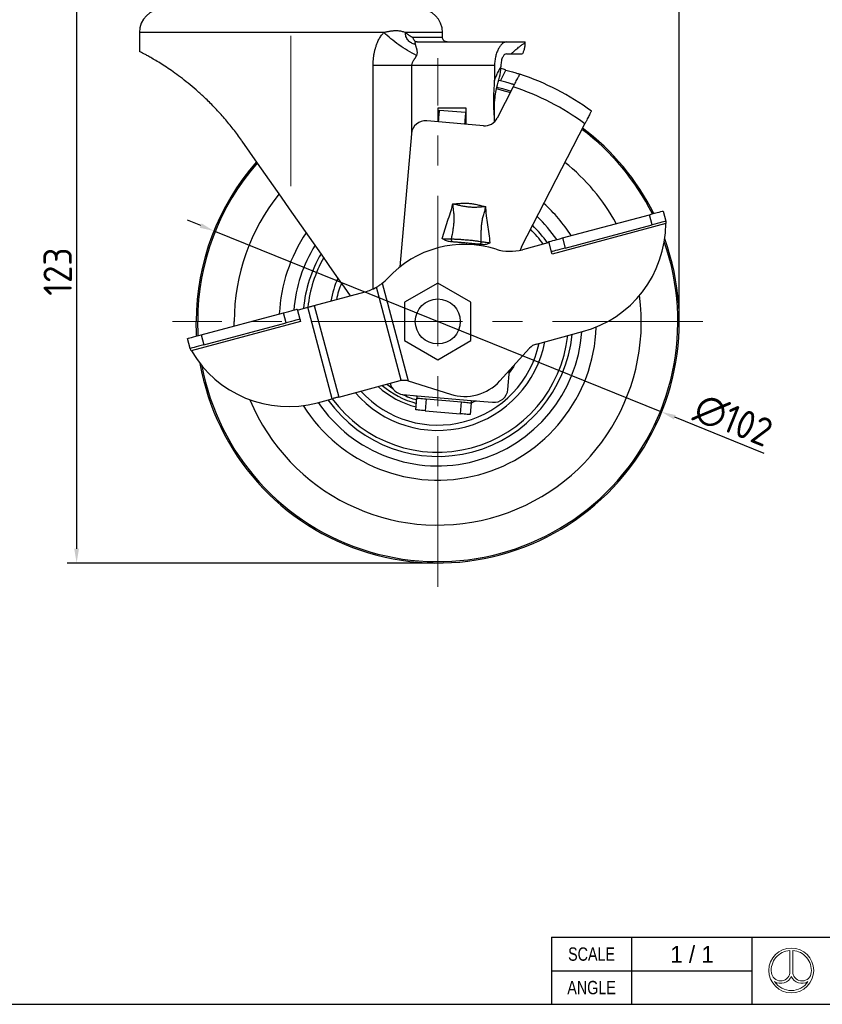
# Model space of a CAD drawing. Header units: millimetres. Extents: x 5086 to 5611, y -788 to -419.
# Tile 4 of 7: x 5265 to 5435, y -788 to -580. Entities that reach past the tile are written whole.
import ezdxf
from ezdxf.enums import TextEntityAlignment as Align

# ---------------------------------------------------------------- set-up
doc = ezdxf.new("R2010")
doc.units = ezdxf.units.MM
doc.header["$LTSCALE"] = 0.5
doc.header["$PDMODE"] = 3
doc.linetypes.add('CENTERX2', pattern=[101.6, 63.5, -12.7, 12.7, -12.7])
for name, color, linetype, lineweight in [('문자선', 2, 'Continuous', 15), ('외형선', 3, 'Continuous', 30), ('중심선', 1, 'CENTERX2', 15), ('치수선', 1, 'Continuous', 15)]:
    doc.layers.add(name, color=color, linetype=linetype, lineweight=lineweight)
doc.styles.get("Standard").update_dxf_attribs({"font": 'isocp.shx', "bigfont": 'whgtxt.shx'})
doc.styles.add('STYLE1', font='txt')
doc.dimstyles.new('김형준', dxfattribs={"dimtxt": 6, "dimasz": 3, "dimexe": 2, "dimexo": 1, "dimgap": 1, "dimtad": 1, "dimdsep": 46, "dimtxsty": 'Standard', "dimcen": 0, "dimclrd": 1, "dimclre": 1, "dimclrt": 2, "dimadec": 0, "dimazin": 0, "dimtfac": 1, "dimtmove": 0, "dimatfit": 3, "dimfxl": 0, "dimarcsym": 0})

# ---------------------------------------------------------------- blocks, each defined once
blk = doc.blocks.new('*D143')
at = {"layer": 'Defpoints', "color": 0}
for p in [(5306.02, -624.45), (5400.59, -662.66)]:
    blk.add_point(p, dxfattribs=at)
at = {"layer": '치수선', "color": 1, "lineweight": -2}
for p, q in [((5303.24, -623.32), (5300.46, -622.2)), ((5306.02, -624.45), (5400.59, -662.66)), ((5422.25, -671.42), (5403.38, -663.79))]:
    blk.add_line(p, q, dxfattribs=at)
at = {"layer": '치수선', "color": 1}
for points in [[(5303.43, -622.86), (5303.05, -623.79), (5306.02, -624.45)], [(5403.56, -663.33), (5403.19, -664.25), (5400.59, -662.66)]]:
    blk.add_solid(points, dxfattribs=at)
at = {"layer": '치수선', "color": 2, "insert": (5415.7, -664.46), "char_height": 6, "attachment_point": 5, "rotation": 337.9962}
blk.add_mtext('∅102', dxfattribs=at)
blk = doc.blocks.new('*D145')
at = {"layer": 'Defpoints', "color": 0}
for p in [(5301.74, -571.56), (5277.04, -694.56), (5353.31, -694.56)]:
    blk.add_point(p, dxfattribs=at)
at = {"layer": '치수선', "color": 1, "lineweight": -2}
for p, q in [((5300.74, -571.56), (5275.04, -571.56)), ((5277.04, -574.56), (5277.04, -691.56)), ((5352.31, -694.56), (5275.04, -694.56))]:
    blk.add_line(p, q, dxfattribs=at)
at = {"layer": '치수선', "color": 1}
for points in [[(5276.54, -574.56), (5277.54, -574.56), (5277.04, -571.56)], [(5276.54, -691.56), (5277.54, -691.56), (5277.04, -694.56)]]:
    blk.add_solid(points, dxfattribs=at)
at = {"layer": '치수선', "color": 2, "insert": (5273.04, -633.06), "char_height": 6, "attachment_point": 5, "rotation": 90}
blk.add_mtext('123', dxfattribs=at)
blk = doc.blocks.new('*D146')
at = {"layer": 'Defpoints', "color": 0}
for p in [(5404.31, -526.43), (5322.31, -531.17), (5404.31, -643.56)]:
    blk.add_point(p, dxfattribs=at)
at = {"layer": '치수선', "color": 1, "lineweight": -2}
for p, q in [((5322.31, -530.17), (5322.31, -524.43)), ((5404.31, -642.56), (5404.31, -524.43)), ((5325.31, -526.43), (5401.31, -526.43))]:
    blk.add_line(p, q, dxfattribs=at)
at = {"layer": '치수선', "color": 1}
for points in [[(5325.31, -525.93), (5325.31, -526.93), (5322.31, -526.43)], [(5401.31, -525.93), (5401.31, -526.93), (5404.31, -526.43)]]:
    blk.add_solid(points, dxfattribs=at)
at = {"layer": '치수선', "color": 2, "insert": (5363.31, -522.43), "char_height": 6, "attachment_point": 5}
blk.add_mtext('82', dxfattribs=at)

msp = doc.modelspace()

# ---------------------------------------------------------------- linework, layer by layer
at = {"layer": '문자선'}
for p, q in [((5427.671, -776.347), (5427.671, -781.131)), ((5428.271, -776.347), (5428.271, -781.131))]:
    msp.add_line(p, q, dxfattribs=at)
msp.add_circle((5427.971, -780.573), 4.737, dxfattribs=at)
for centre, radius, start, end in [((5427.971, -780.573), 4.237, 94.06022, 186.47617), ((5427.971, -780.573), 4.237, 354.42923, 85.93978), ((5425.722, -780.81), 1.975, 186.99448, 350.66332), ((5430.22, -780.81), 1.975, 189.33668, 354.94755), ((5425.722, -780.81), 2.475, 239.21397, 335.31719), ((5427.971, -780.573), 4.237, 213.91245, 326.08755), ((5430.22, -780.81), 2.475, 204.68281, 300.78603)]:
    msp.add_arc(centre, radius, start, end, dxfattribs=at)
at = {"layer": '외형선'}
for p, q in [((5290.308, -582.557), (5290.308, -586.565)), ((5341.94, -582.557), (5290.308, -582.557)), ((5354.308, -582.557), (5346.479, -582.557)), ((5354.308, -583.557), (5354.308, -582.557)), ((5348.931, -584.557), (5367.795, -584.557)), ((5367.795, -584.557), (5371.798, -584.557)), ((5371.798, -584.722), (5371.798, -584.557)), ((5367.795, -587.057), (5368.828, -587.057)), ((5339.65, -636.634), (5339.65, -589.557)), ((5365.308, -589.557), (5347.779, -589.557)), ((5347.779, -589.557), (5347.779, -603.787)), ((5365.308, -589.557), (5365.308, -592.67)), ((5366.64, -589.557), (5366.64, -589.836)), ((5366.541, -592.752), (5367.713, -590.477)), ((5369.242, -594.058), (5365.861, -600.624)), ((5366.541, -592.752), (5366.172, -592.657)), ((5359.308, -598.557), (5353.308, -598.557)), ((5353.308, -598.557), (5353.308, -601.396)), ((5359.308, -601.921), (5359.308, -598.557)), ((5353.308, -600.568), (5353.556, -600.569)), ((5353.7, -598.921), (5359.179, -599.401)), ((5353.482, -601.412), (5350.992, -601.194)), ((5358.961, -601.891), (5353.482, -601.412)), ((5362.932, -602.238), (5358.961, -601.891)), ((5359.044, -600.952), (5359.308, -600.989)), ((5370.97, -627.831), (5384.355, -601.843)), ((5347.742, -603.921), (5345.28, -632.062)), ((5379.646, -625.94), (5397.999, -621.022)), ((5398.568, -623.147), (5397.999, -621.022)), ((5400.897, -620.246), (5401.466, -622.371)), ((5401.47, -622.887), (5377.447, -629.324)), ((5380.216, -628.065), (5398.568, -623.147)), ((5376.8, -626.909), (5371.202, -628.409)), ((5377.318, -628.841), (5376.749, -626.716)), ((5379.646, -625.94), (5380.216, -628.065)), ((5341.575, -635.504), (5347.087, -656.076)), ((5353.308, -635.474), (5346.308, -639.515)), ((5360.308, -639.515), (5353.308, -635.474)), ((5327.211, -640.197), (5337.966, -637.315)), ((5345.6, -655.983), (5340.337, -636.34)), ((5327.211, -640.197), (5332.388, -659.515)), ((5346.308, -639.515), (5346.308, -647.598)), ((5360.308, -647.598), (5360.308, -639.515)), ((5303.338, -646.387), (5320.725, -641.728)), ((5321.294, -643.853), (5320.725, -641.728)), ((5323.623, -640.951), (5324.192, -643.076)), ((5323.674, -641.145), (5325.848, -640.562)), ((5331.024, -659.881), (5325.848, -640.562)), ((5324.321, -643.559), (5301.264, -649.737)), ((5303.908, -648.512), (5321.294, -643.853)), ((5310.33, -644.513), (5310.32, -643.557)), ((5303.338, -646.387), (5303.908, -648.512)), ((5374.134, -648.329), (5383.909, -645.71)), ((5301.01, -649.288), (5300.44, -647.163)), ((5346.308, -647.598), (5353.308, -651.64)), ((5353.308, -651.64), (5360.308, -647.598)), ((5366.413, -656.117), (5372.691, -649.209)), ((5368.115, -657.902), (5368.469, -653.855)), ((5332.388, -659.515), (5345.386, -656.032)), ((5347.087, -656.076), (5347.077, -656.073)), ((5347.087, -656.076), (5355.967, -658.916)), ((5327.885, -660.722), (5331.024, -659.881)), ((5345.937, -658.973), (5348.925, -659.235)), ((5348.41, -659.189), (5348.916, -659.339)), ((5348.664, -662.223), (5348.882, -659.733)), ((5348.925, -659.235), (5360.382, -660.237)), ((5350.874, -659.907), (5350.656, -662.397)), ((5350.874, -659.907), (5358.346, -660.561)), ((5358.128, -663.051), (5358.346, -660.561)), ((5360.338, -660.735), (5360.12, -663.225)), ((5360.382, -660.237), (5364.865, -660.629)), ((5350.656, -662.397), (5358.128, -663.051)), ((5377.303, -773.578), (5419.731, -773.578)), ((5377.303, -773.578), (5377.303, -787.721)), ((5394.274, -787.721), (5394.274, -773.578)), ((5419.731, -787.721), (5419.731, -773.578)), ((5419.731, -773.578), (5610.66, -773.578)), ((5419.731, -787.721), (5419.731, -773.578)), ((5419.731, -787.721), (5419.731, -773.578)), ((5377.303, -780.649), (5419.731, -780.649)), ((5086.06, -787.721), (5610.66, -787.721)), ((5377.303, -787.721), (5419.731, -787.721))]:
    msp.add_line(p, q, dxfattribs=at)
at = {"layer": '외형선', "flags": 128}
for points in [[(5365.681, -594.385), (5366.873, -594.7), (5368.641, -595.226)], [(5365.755, -594.099), (5366.952, -594.416), (5368.778, -594.96)], [(5353.482, -601.412), (5353.525, -600.926), (5353.566, -600.459), (5353.603, -600.028), (5353.636, -599.651), (5353.664, -599.341), (5353.684, -599.111), (5353.696, -598.969), (5353.7, -598.921)], [(5359.179, -599.401), (5359.175, -599.448), (5359.163, -599.59), (5359.143, -599.82), (5359.115, -600.13), (5359.082, -600.507), (5359.045, -600.938), (5359.004, -601.405), (5358.961, -601.891)], [(5334.87, -638.145), (5333.607, -636.341), (5332.006, -634.055), (5330.378, -631.73), (5328.727, -629.372), (5327.058, -626.989), (5325.376, -624.587), (5323.686, -622.172), (5321.991, -619.752), (5320.298, -617.334), (5318.609, -614.923), (5316.932, -612.527), (5315.269, -610.153), (5313.627, -607.806), (5312.008, -605.495)], [(5397.999, -621.022), (5398.564, -620.871), (5399.108, -620.725), (5399.609, -620.591), (5400.048, -620.473), (5400.408, -620.377), (5400.676, -620.305), (5400.841, -620.261), (5400.897, -620.246)], [(5401.466, -622.371), (5401.41, -622.386), (5401.246, -622.43), (5400.978, -622.502), (5400.617, -622.598), (5400.178, -622.716), (5399.677, -622.85), (5399.134, -622.996), (5398.568, -623.147)], [(5376.749, -626.716), (5376.804, -626.701), (5376.969, -626.657), (5377.237, -626.585), (5377.597, -626.489), (5378.036, -626.371), (5378.537, -626.237), (5379.081, -626.091), (5379.646, -625.94)], [(5380.216, -628.065), (5379.65, -628.216), (5379.107, -628.362), (5378.606, -628.496), (5378.167, -628.614), (5377.806, -628.71), (5377.539, -628.782), (5377.374, -628.826), (5377.318, -628.841)], [(5377.447, -629.324), (5377.422, -629.23), (5377.398, -629.139), (5377.375, -629.056), (5377.356, -628.983), (5377.34, -628.923), (5377.328, -628.878), (5377.32, -628.851), (5377.318, -628.841)], [(5325.848, -640.562), (5326.025, -640.515), (5326.202, -640.467), (5326.377, -640.42), (5326.551, -640.374), (5326.721, -640.328), (5326.889, -640.283), (5327.052, -640.239), (5327.211, -640.197)], [(5320.725, -641.728), (5321.29, -641.576), (5321.834, -641.431), (5322.335, -641.296), (5322.774, -641.179), (5323.134, -641.082), (5323.402, -641.01), (5323.567, -640.966), (5323.623, -640.951)], [(5302.402, -646.638), (5302.383, -646.318), (5302.308, -643.557)], [(5302.693, -646.56), (5302.678, -646.302), (5302.604, -643.557)], [(5324.192, -643.076), (5324.136, -643.091), (5323.971, -643.136), (5323.704, -643.207), (5323.343, -643.304), (5322.904, -643.421), (5322.403, -643.556), (5321.86, -643.701), (5321.294, -643.853)], [(5324.192, -643.076), (5324.195, -643.086), (5324.202, -643.113), (5324.214, -643.158), (5324.23, -643.218), (5324.25, -643.291), (5324.272, -643.375), (5324.296, -643.465), (5324.321, -643.559)], [(5300.44, -647.163), (5300.496, -647.148), (5300.661, -647.104), (5300.929, -647.032), (5301.289, -646.936), (5301.728, -646.818), (5302.229, -646.684), (5302.773, -646.538), (5303.338, -646.387)], [(5303.908, -648.512), (5303.342, -648.663), (5302.799, -648.809), (5302.298, -648.943), (5301.859, -649.061), (5301.498, -649.157), (5301.23, -649.229), (5301.065, -649.273), (5301.01, -649.288)], [(5369.54, -652.676), (5369.291, -653.106), (5368.418, -654.435)], [(5343.824, -657.818), (5342.54, -656.876), (5342.466, -656.815)], [(5332.388, -659.515), (5332.229, -659.558), (5332.065, -659.602), (5331.898, -659.647), (5331.727, -659.692), (5331.554, -659.739), (5331.378, -659.786), (5331.201, -659.833), (5331.024, -659.881)], [(5348.925, -659.235), (5348.917, -659.332), (5348.909, -659.425), (5348.901, -659.511), (5348.895, -659.587), (5348.889, -659.649), (5348.885, -659.695), (5348.883, -659.723), (5348.882, -659.733)], [(5348.882, -659.733), (5348.92, -659.736), (5349.034, -659.746), (5349.218, -659.762), (5349.465, -659.784), (5349.767, -659.81), (5350.112, -659.84), (5350.486, -659.873), (5350.874, -659.907)], [(5358.346, -660.561), (5358.734, -660.595), (5359.108, -660.627), (5359.453, -660.657), (5359.755, -660.684), (5360.002, -660.706), (5360.186, -660.722), (5360.3, -660.732), (5360.338, -660.735)], [(5361.398, -660.326), (5360.626, -660.677), (5360.332, -660.799)], [(5360.382, -660.237), (5360.373, -660.334), (5360.365, -660.427), (5360.357, -660.514), (5360.351, -660.589), (5360.345, -660.651), (5360.341, -660.697), (5360.339, -660.725), (5360.338, -660.735)], [(5350.656, -662.397), (5350.268, -662.363), (5349.894, -662.331), (5349.549, -662.301), (5349.248, -662.274), (5349, -662.252), (5348.816, -662.236), (5348.702, -662.226), (5348.664, -662.223)], [(5360.12, -663.225), (5360.082, -663.222), (5359.969, -663.212), (5359.784, -663.196), (5359.537, -663.174), (5359.235, -663.148), (5358.89, -663.118), (5358.516, -663.085), (5358.128, -663.051)]]:
    msp.add_lwpolyline(points, dxfattribs=at)
at = {"layer": '외형선'}
msp.add_circle((5353.308, -643.557), 4.75, dxfattribs=at)
for centre, radius, start, end in [((5295.308, -582.557), 5, 90, 180), ((5349.308, -582.557), 5, 0, 90), ((5353.308, -643.557), 55, 74.8176, 76.0095), ((5353.308, -643.557), 55, 53.85809, 71.63896), ((5353.308, -643.557), 52, 53.34065, 72.15639), ((5363.194, -599.25), 3, 265, 332.74852), ((5350.73, -604.182), 3, 85, 175), ((5353.308, -643.557), 51, 26.53696, 53.15445), ((5353.308, -643.557), 50.705, 26.60505, 53.09807), ((5353.308, -643.557), 51, 138.60896, 180), ((5353.308, -643.557), 50.705, 138.68972, 180), ((5353.308, -643.557), 42.989, 28.7255, 51.34454), ((5353.308, -643.557), 42.989, 141.209, 180), ((5353.308, -643.557), 33.5, 32.72674, 48.0501), ((5353.308, -643.557), 30.5, 34.53765, 46.56657), ((5353.308, -643.557), 28.5, 35.54098, 45.39626), ((5377.776, -622.823), 23.694, 285, 359.84506), ((5353.308, -643.557), 33.5, 145.99024, 177.27326), ((5353.308, -643.557), 27.609, 36.23509, 44.81784), ((5353.308, -643.557), 51, 190.01894, 19.98106), ((5353.308, -643.557), 50.705, 190.63287, 19.36713), ((5353.308, -643.557), 30.5, 148.16888, 175.46235), ((5359.01, -649.38), 22.1, 72.59025, 137.40975), ((5356.608, -626.292), 0.487, 163.74359, 261.63898), ((5362.022, -626.766), 0.487, 268.36133, 6.25619), ((5353.308, -643.557), 28.5, 149.90106, 174.45902), ((5368.614, -618.75), 10, 252.59025, 285), ((5373.637, -629.204), 3, 152.74852, 166.95294), ((5353.308, -643.557), 27.609, 150.76204, 173.76491), ((5353.308, -643.557), 23.004, 156.44312, 169.23317), ((5353.308, -643.557), 21.894, 158.23568, 167.82326), ((5335.377, -627.656), 10, 308.29498, 317.40975), ((5353.308, -643.557), 42.989, 202.62204, 7.37796), ((5335.377, -627.656), 10, 285, 299.73143), ((5353.308, -643.557), 33.5, 212.01902, 357.98098), ((5353.308, -643.557), 30.5, 214.13947, 355.86053), ((5353.308, -643.557), 28.5, 215.54098, 354.45902), ((5353.308, -643.557), 27.609, 216.23509, 353.76491), ((5353.308, -643.557), 23.004, 220.76683, 349.23317), ((5353.308, -643.557), 21.894, 222.17674, 347.82326), ((5374.911, -651.227), 3, 105, 137.73523), ((5321.752, -637.835), 23.694, 210.15494, 285), ((5346.198, -655.984), 3, 191.8685, 265), ((5346.163, -658.93), 3, 100.80716, 105), ((5359.013, -649.391), 10, 252.26477, 317.73523), ((5353.308, -643.557), 18.618, 227.48737, 255.72727), ((5353.308, -643.557), 17.873, 229.02214, 255.33693), ((5365.126, -657.64), 3, 265, 355), ((5353.308, -643.557), 17.127, 244.07465, 254.9121)]:
    msp.add_arc(centre, radius, start, end, dxfattribs=at)
for points, knots in [([(5339.65, -589.557), (5339.651, -589.435), (5339.653, -589.192), (5339.666, -588.83), (5339.687, -588.473), (5339.718, -588.121), (5339.756, -587.774), (5339.804, -587.432), (5339.859, -587.094), (5339.924, -586.762), (5339.996, -586.434), (5340.078, -586.111), (5340.167, -585.793), (5340.265, -585.48), (5340.391, -585.114), (5340.548, -584.706), (5340.745, -584.267), (5340.956, -583.86), (5341.181, -583.485), (5341.419, -583.143), (5341.671, -582.83), (5341.851, -582.647), (5341.94, -582.557)], [0, 0, 0, 0, 0.0470316, 0.0934768, 0.1393742, 0.1847641, 0.2296879, 0.2741884, 0.3183095, 0.3620965, 0.4055956, 0.4488537, 0.491919, 0.5348399, 0.5776655, 0.644303, 0.7083563, 0.7700851, 0.8297793, 0.8877592, 0.9443743, 1, 1, 1, 1]), ([(5348.815, -587.397), (5348.195, -587.086), (5347.564, -586.741), (5346.314, -585.993), (5345.694, -585.592), (5344.504, -584.754), (5343.933, -584.318), (5342.871, -583.437), (5342.38, -582.993), (5341.939, -582.557)], [0, 0, 0, 0, 0.25, 0.25, 0.5, 0.5, 0.75, 0.75, 1, 1, 1, 1]), ([(5341.94, -582.558), (5342.032, -582.532), (5342.215, -582.479), (5342.485, -582.41), (5342.752, -582.348), (5343.015, -582.295), (5343.273, -582.251), (5343.528, -582.214), (5343.78, -582.186), (5344.027, -582.166), (5344.329, -582.152), (5344.68, -582.152), (5345.074, -582.179), (5345.451, -582.232), (5345.812, -582.312), (5346.156, -582.417), (5346.372, -582.51), (5346.48, -582.557)], [0, 0, 0, 0, 0.0567057, 0.1128533, 0.1684684, 0.223578, 0.2782105, 0.3323951, 0.3861623, 0.4395437, 0.4925715, 0.5825205, 0.6700162, 0.7552744, 0.8385258, 0.9200152, 1, 1, 1, 1]), ([(5348.533, -585.022), (5348.27, -584.992), (5347.995, -584.912), (5347.474, -584.638), (5347.23, -584.444), (5346.836, -583.97), (5346.686, -583.693), (5346.503, -583.121), (5346.469, -582.829), (5346.48, -582.557)], [0, 0, 0, 0, 0.25, 0.25, 0.5, 0.5, 0.75, 0.75, 1, 1, 1, 1]), ([(5346.479, -582.557), (5346.54, -582.601), (5346.696, -582.716), (5346.932, -582.898), (5347.165, -583.078), (5347.364, -583.228), (5347.537, -583.345), (5347.702, -583.438), (5347.854, -583.505), (5347.993, -583.548), (5348.082, -583.554), (5348.124, -583.557)], [0, 0, 0, 0, 0.1085521, 0.2798754, 0.4318499, 0.5413954, 0.6509924, 0.7511272, 0.8422456, 0.9249394, 1, 1, 1, 1]), ([(5348.931, -584.557), (5348.836, -584.557), (5348.733, -584.535), (5348.535, -584.438), (5348.439, -584.362), (5348.282, -584.166), (5348.22, -584.048), (5348.141, -583.802), (5348.124, -583.675), (5348.124, -583.557)], [0, 0, 0, 0, 0.25, 0.25, 0.5, 0.5, 0.75, 0.75, 1, 1, 1, 1]), ([(5348.124, -583.557), (5350.116, -583.557), (5351.675, -583.557), (5353.771, -583.557), (5354.308, -583.557), (5354.308, -583.557)], [0, 0, 0, 0, 0.5, 0.5, 1, 1, 1, 1]), ([(5355.308, -584.557), (5355.183, -584.544), (5354.989, -584.523), (5354.756, -584.398), (5354.596, -584.269), (5354.467, -584.109), (5354.342, -583.876), (5354.322, -583.683), (5354.308, -583.557)], [0, 0, 0, 0, 0.2394569, 0.368361, 0.5000009, 0.6316403, 0.7605445, 1, 1, 1, 1]), ([(5348.931, -584.557), (5348.905, -584.557), (5348.854, -584.557), (5348.787, -584.56), (5348.726, -584.565), (5348.672, -584.574), (5348.625, -584.585), (5348.585, -584.601), (5348.552, -584.621), (5348.525, -584.646), (5348.506, -584.677), (5348.493, -584.715), (5348.487, -584.76), (5348.488, -584.812), (5348.496, -584.873), (5348.511, -584.942), (5348.526, -584.995), (5348.533, -585.022)], [0, 0, 0, 0, 0.0522097, 0.1052812, 0.1595694, 0.2154057, 0.273095, 0.3329136, 0.3951098, 0.4599044, 0.5274925, 0.5980464, 0.6717173, 0.7486382, 0.8289259, 0.912683, 1, 1, 1, 1]), ([(5348.533, -585.022), (5348.541, -585.049), (5348.558, -585.104), (5348.587, -585.197), (5348.621, -585.304), (5348.66, -585.426), (5348.726, -585.635), (5348.797, -585.882), (5348.872, -586.168), (5348.912, -586.387), (5348.933, -586.609), (5348.935, -586.823), (5348.917, -587.027), (5348.882, -587.219), (5348.839, -587.34), (5348.818, -587.399)], [0, 0, 0, 0, 0.0532409, 0.1104368, 0.1715994, 0.236738, 0.3058605, 0.4840648, 0.5685213, 0.6552331, 0.7354865, 0.8096114, 0.8780268, 0.9412651, 1, 1, 1, 1]), ([(5367.795, -584.557), (5367.657, -584.557), (5367.518, -584.587), (5367.238, -584.706), (5367.096, -584.795), (5366.814, -585.031), (5366.675, -585.175), (5366.408, -585.517), (5366.277, -585.716), (5366.031, -586.166), (5365.917, -586.412), (5365.764, -586.814), (5365.715, -586.954), (5365.625, -587.245), (5365.582, -587.398), (5365.469, -587.863), (5365.41, -588.186), (5365.33, -588.856), (5365.308, -589.206), (5365.308, -589.557)], [0, 0, 0, 0, 0.125, 0.125, 0.25, 0.25, 0.375, 0.375, 0.5, 0.5, 0.625, 0.625, 0.6875, 0.6875, 0.75, 0.75, 0.875, 0.875, 1, 1, 1, 1]), ([(5368.828, -587.057), (5369.001, -586.888), (5369.501, -586.4), (5370.218, -585.803), (5370.914, -585.286), (5371.415, -584.945), (5371.746, -584.737), (5371.763, -584.727), (5371.771, -584.722)], [0, 0, 0, 0, 0.0938498, 0.271885, 0.4499875, 0.633635, 0.8173027, 1, 1, 1, 1]), ([(5371.187, -587.072), (5371.229, -587.003), (5371.382, -586.749), (5371.568, -586.245), (5371.736, -585.568), (5371.81, -585.045), (5371.793, -584.76), (5371.791, -584.721)], [0, 0, 0, 0, 0.0991894, 0.361361, 0.6511515, 0.9521435, 1, 1, 1, 1]), ([(5312.008, -605.495), (5311.965, -605.434), (5311.355, -604.565), (5310.138, -602.93), (5308.278, -600.667), (5306.333, -598.525), (5304.445, -596.634), (5302.666, -594.998), (5301.002, -593.577), (5299.363, -592.278), (5297.792, -591.115), (5296.327, -590.102), (5294.973, -589.22), (5293.747, -588.465), (5292.708, -587.857), (5291.868, -587.386), (5291.212, -587.03), (5290.718, -586.769), (5290.42, -586.614), (5290.294, -586.549), (5290.319, -586.562), (5290.324, -586.565)], [0, 0, 0, 0, 0.004976, 0.0708548, 0.1367254, 0.2042349, 0.2717335, 0.3276454, 0.3835522, 0.4410263, 0.4984963, 0.5544649, 0.6104317, 0.668295, 0.7261578, 0.7781356, 0.8301135, 0.8836318, 0.9371504, 0.9886471, 1, 1, 1, 1]), ([(5348.815, -587.398), (5348.798, -587.437), (5348.765, -587.517), (5348.706, -587.637), (5348.64, -587.76), (5348.563, -587.889), (5348.421, -588.098), (5348.242, -588.371), (5348.048, -588.68), (5347.915, -588.937), (5347.836, -589.158), (5347.788, -589.359), (5347.782, -589.492), (5347.779, -589.557)], [0, 0, 0, 0, 0.0558685, 0.1134774, 0.1729568, 0.234425, 0.3039354, 0.4895736, 0.6379734, 0.7514341, 0.8395702, 0.9219358, 1, 1, 1, 1]), ([(5367.795, -587.057), (5367.658, -587.057), (5367.521, -587.116), (5367.32, -587.293), (5367.255, -587.365), (5367.131, -587.537), (5367.071, -587.637), (5366.958, -587.863), (5366.907, -587.987), (5366.816, -588.256), (5366.775, -588.404), (5366.709, -588.714), (5366.684, -588.875), (5366.649, -589.209), (5366.64, -589.383), (5366.64, -589.557)], [0, 0, 0, 0, 0.25, 0.25, 0.375, 0.375, 0.5, 0.5, 0.625, 0.625, 0.75, 0.75, 0.875, 0.875, 1, 1, 1, 1]), ([(5368.828, -587.057), (5369.035, -587.057), (5369.449, -587.057), (5370.076, -587.057), (5370.74, -587.057), (5371.179, -587.057), (5371.166, -587.057), (5371.161, -587.057)], [0, 0, 0, 0, 0.1132004, 0.2264357, 0.4555391, 0.7894622, 1, 1, 1, 1]), ([(5347.779, -589.557), (5346.367, -589.557), (5344.925, -589.557), (5342.159, -589.557), (5340.837, -589.557), (5339.65, -589.557)], [0, 0, 0, 0, 0.5, 0.5, 1, 1, 1, 1]), ([(5365.308, -592.67), (5365.403, -592.392), (5365.504, -592.125), (5365.715, -591.611), (5365.825, -591.363), (5366.165, -590.655), (5366.4, -590.228), (5366.64, -589.836)], [0, 0, 0, 0, 0.25, 0.25, 0.5, 0.5, 1, 1, 1, 1]), ([(5365.755, -594.102), (5365.971, -593.405), (5366.194, -592.709), (5366.527, -591.295), (5366.64, -590.577), (5366.64, -589.836)], [0, 0, 0, 0, 0.5, 0.5, 1, 1, 1, 1]), ([(5367.713, -590.477), (5367.905, -590.529), (5368.095, -590.581), (5368.467, -590.687), (5368.652, -590.74), (5369.005, -590.844), (5369.173, -590.894), (5369.49, -590.991), (5369.64, -591.037), (5369.91, -591.122), (5370.031, -591.161), (5370.245, -591.229), (5370.336, -591.259), (5370.556, -591.331), (5370.634, -591.357), (5370.634, -591.357)], [0, 0, 0, 0, 0.125, 0.125, 0.25, 0.25, 0.375, 0.375, 0.5, 0.5, 0.625, 0.625, 0.75, 0.75, 1, 1, 1, 1]), ([(5369.242, -594.058), (5369.334, -593.881), (5369.423, -593.707), (5369.6, -593.364), (5369.688, -593.193), (5369.856, -592.867), (5369.936, -592.712), (5370.087, -592.419), (5370.158, -592.28), (5370.287, -592.03), (5370.345, -591.917), (5370.447, -591.719), (5370.491, -591.634), (5370.596, -591.43), (5370.634, -591.357), (5370.634, -591.357)], [0, 0, 0, 0, 0.125, 0.125, 0.25, 0.25, 0.375, 0.375, 0.5, 0.5, 0.625, 0.625, 0.75, 0.75, 1, 1, 1, 1]), ([(5365.308, -601.443), (5365.308, -600.712), (5365.255, -599.983), (5365.159, -598.523), (5365.119, -597.793), (5365.119, -596.331), (5365.158, -595.599), (5365.254, -594.136), (5365.308, -593.404), (5365.308, -592.67)], [0, 0, 0, 0, 0.25, 0.25, 0.5, 0.5, 0.75, 0.75, 1, 1, 1, 1]), ([(5365.755, -594.102), (5365.692, -594.305), (5365.633, -594.519), (5365.525, -594.974), (5365.476, -595.216), (5365.396, -595.714), (5365.364, -595.972), (5365.32, -596.508), (5365.308, -596.782), (5365.308, -597.057)], [0, 0, 0, 0, 0.25, 0.25, 0.5, 0.5, 0.75, 0.75, 1, 1, 1, 1]), ([(5369.474, -593.608), (5369.474, -593.608), (5369.455, -593.602), (5369.38, -593.577), (5369.324, -593.559), (5369.176, -593.512), (5369.086, -593.484), (5368.872, -593.417), (5368.748, -593.378), (5368.342, -593.255), (5368.016, -593.158), (5367.487, -593.007), (5367.303, -592.956), (5366.925, -592.853), (5366.734, -592.802), (5366.541, -592.752)], [0, 0, 0, 0, 0.125, 0.125, 0.25, 0.25, 0.375, 0.375, 0.5, 0.5, 0.75, 0.75, 0.875, 0.875, 1, 1, 1, 1]), ([(5365.308, -601.443), (5365.308, -600.659), (5365.308, -599.894), (5365.308, -598.778), (5365.308, -598.411), (5365.308, -597.887), (5365.308, -597.716), (5365.308, -597.464), (5365.308, -597.382), (5365.308, -597.218), (5365.308, -597.136), (5365.308, -597.057)], [0, 0, 0, 0, 0.5, 0.5, 0.75, 0.75, 0.875, 0.875, 0.9375, 0.9375, 1, 1, 1, 1]), ([(5385.747, -599.141), (5385.747, -599.141), (5385.738, -599.159), (5385.702, -599.228), (5385.675, -599.281), (5385.605, -599.417), (5385.561, -599.501), (5385.46, -599.698), (5385.401, -599.813), (5385.272, -600.062), (5385.202, -600.199), (5385.05, -600.494), (5384.97, -600.65), (5384.803, -600.974), (5384.715, -601.144), (5384.537, -601.49), (5384.447, -601.665), (5384.355, -601.843)], [0, 0, 0, 0, 0.125, 0.125, 0.25, 0.25, 0.375, 0.375, 0.5, 0.5, 0.625, 0.625, 0.75, 0.75, 0.875, 0.875, 1, 1, 1, 1]), ([(5354.271, -626.074), (5354.6, -624.84), (5354.968, -623.616), (5355.581, -621.801), (5355.798, -621.2), (5356.09, -620.287), (5356.179, -619.98), (5356.342, -619.363), (5356.416, -619.051), (5356.484, -618.739)], [0, 0, 0, 0, 0.5, 0.5, 0.75, 0.75, 0.875, 0.875, 1, 1, 1, 1]), ([(5356.484, -618.739), (5356.496, -619.056), (5356.516, -619.372), (5356.572, -620.001), (5356.61, -620.315), (5356.679, -620.937), (5356.708, -621.246), (5356.729, -621.861), (5356.723, -622.168), (5356.685, -622.783), (5356.652, -623.091), (5356.574, -623.706), (5356.527, -624.012), (5356.376, -624.931), (5356.261, -625.543), (5356.141, -626.156)], [0, 0, 0, 0, 0.125, 0.125, 0.25, 0.25, 0.375, 0.375, 0.5, 0.5, 0.625, 0.625, 0.75, 0.75, 1, 1, 1, 1]), ([(5356.484, -618.739), (5356.778, -618.728), (5357.071, -618.71), (5357.658, -618.668), (5357.952, -618.643), (5358.539, -618.604), (5358.833, -618.591), (5359.42, -618.59), (5359.713, -618.602), (5360.3, -618.653), (5360.591, -618.692), (5361.169, -618.795), (5361.456, -618.859), (5362.028, -618.999), (5362.312, -619.075), (5362.883, -619.219), (5363.169, -619.287), (5363.457, -619.349)], [0, 0, 0, 0, 0.125, 0.125, 0.25, 0.25, 0.375, 0.375, 0.5, 0.5, 0.625, 0.625, 0.75, 0.75, 0.875, 0.875, 1, 1, 1, 1]), ([(5363.457, -619.349), (5363.163, -619.361), (5362.869, -619.379), (5362.282, -619.425), (5361.99, -619.451), (5361.403, -619.482), (5361.11, -619.486), (5360.524, -619.47), (5360.231, -619.452), (5359.644, -619.4), (5359.352, -619.368), (5358.772, -619.282), (5358.484, -619.227), (5357.912, -619.094), (5357.628, -619.018), (5357.058, -618.871), (5356.771, -618.802), (5356.484, -618.739)], [0, 0, 0, 0, 0.125, 0.125, 0.25, 0.25, 0.375, 0.375, 0.5, 0.5, 0.625, 0.625, 0.75, 0.75, 0.875, 0.875, 1, 1, 1, 1]), ([(5362.507, -626.713), (5362.495, -626.089), (5362.487, -625.466), (5362.498, -624.534), (5362.506, -624.225), (5362.535, -623.606), (5362.557, -623.297), (5362.625, -622.685), (5362.673, -622.381), (5362.801, -621.779), (5362.883, -621.48), (5363.059, -620.879), (5363.15, -620.576), (5363.315, -619.967), (5363.39, -619.658), (5363.457, -619.349)], [0, 0, 0, 0, 0.25, 0.25, 0.375, 0.375, 0.5, 0.5, 0.625, 0.625, 0.75, 0.75, 0.875, 0.875, 1, 1, 1, 1]), ([(5364.362, -626.957), (5364.253, -625.684), (5364.102, -624.416), (5363.814, -622.521), (5363.705, -621.892), (5363.576, -620.942), (5363.541, -620.624), (5363.488, -619.988), (5363.47, -619.668), (5363.457, -619.349)], [0, 0, 0, 0, 0.5, 0.5, 0.75, 0.75, 0.875, 0.875, 1, 1, 1, 1]), ([(5401.466, -622.371), (5401.466, -622.371), (5401.467, -622.429), (5401.47, -622.621), (5401.471, -622.753), (5401.47, -622.887)], [0, 0, 0, 0, 0.5, 0.5, 1, 1, 1, 1]), ([(5354.271, -626.074), (5354.468, -626.083), (5354.664, -626.092), (5355.036, -626.108), (5355.217, -626.116), (5355.545, -626.131), (5355.695, -626.137), (5355.953, -626.148), (5356.059, -626.153), (5356.141, -626.156)], [0, 0, 0, 0, 0.25, 0.25, 0.5, 0.5, 0.75, 0.75, 1, 1, 1, 1]), ([(5355.745, -626.705), (5355.609, -626.693), (5355.479, -626.663), (5355.223, -626.581), (5355.098, -626.528), (5354.733, -626.354), (5354.501, -626.213), (5354.271, -626.074)], [0, 0, 0, 0, 0.25, 0.25, 0.5, 0.5, 1, 1, 1, 1]), ([(5356.538, -626.774), (5356.449, -626.767), (5356.338, -626.757), (5356.072, -626.734), (5355.917, -626.72), (5355.745, -626.705)], [0, 0, 0, 0, 0.5, 0.5, 1, 1, 1, 1]), ([(5356.141, -626.156), (5356.283, -626.148), (5356.466, -626.147), (5356.798, -626.153), (5356.919, -626.157), (5357.172, -626.167), (5357.306, -626.173), (5357.587, -626.187), (5357.735, -626.196), (5358.039, -626.215), (5358.194, -626.226), (5358.669, -626.26), (5359.004, -626.287), (5359.498, -626.33), (5359.662, -626.345), (5359.99, -626.376), (5360.154, -626.393), (5360.471, -626.425), (5360.626, -626.442), (5360.927, -626.475), (5361.074, -626.492), (5361.495, -626.544), (5361.746, -626.578), (5362.186, -626.647), (5362.368, -626.681), (5362.507, -626.713)], [0, 0, 0, 0, 0.125, 0.125, 0.1875, 0.1875, 0.25, 0.25, 0.3125, 0.3125, 0.375, 0.375, 0.5, 0.5, 0.5625, 0.5625, 0.625, 0.625, 0.6875, 0.6875, 0.75, 0.75, 0.875, 0.875, 1, 1, 1, 1]), ([(5362.008, -627.253), (5361.889, -627.243), (5361.733, -627.229), (5361.355, -627.196), (5361.139, -627.177), (5360.655, -627.135), (5360.393, -627.112), (5359.982, -627.076), (5359.84, -627.063), (5359.557, -627.039), (5359.415, -627.026), (5358.988, -626.989), (5358.699, -626.964), (5358.289, -626.928), (5358.156, -626.916), (5357.895, -626.893), (5357.767, -626.882), (5357.527, -626.861), (5357.413, -626.851), (5357.196, -626.832), (5357.093, -626.823), (5356.811, -626.798), (5356.657, -626.785), (5356.538, -626.774)], [0, 0, 0, 0, 0.125, 0.125, 0.25, 0.25, 0.375, 0.375, 0.4375, 0.4375, 0.5, 0.5, 0.625, 0.625, 0.6875, 0.6875, 0.75, 0.75, 0.8125, 0.8125, 0.875, 0.875, 1, 1, 1, 1]), ([(5362.801, -627.322), (5362.629, -627.307), (5362.475, -627.294), (5362.208, -627.271), (5362.096, -627.261), (5362.008, -627.253)], [0, 0, 0, 0, 0.5, 0.5, 1, 1, 1, 1]), ([(5362.507, -626.713), (5362.588, -626.724), (5362.693, -626.738), (5362.951, -626.772), (5363.097, -626.791), (5363.589, -626.856), (5363.972, -626.906), (5364.362, -626.957)], [0, 0, 0, 0, 0.25, 0.25, 0.5, 0.5, 1, 1, 1, 1]), ([(5362.801, -627.322), (5362.937, -627.334), (5363.071, -627.327), (5363.337, -627.291), (5363.469, -627.261), (5363.859, -627.152), (5364.112, -627.054), (5364.362, -626.957)], [0, 0, 0, 0, 0.25, 0.25, 0.5, 0.5, 1, 1, 1, 1]), ([(5340.337, -636.34), (5340.538, -636.225), (5340.743, -636.098), (5341.159, -635.819), (5341.37, -635.666), (5341.575, -635.504)], [0, 0, 0, 0, 0.5, 0.5, 1, 1, 1, 1]), ([(5301.264, -649.737), (5301.197, -649.621), (5301.132, -649.507), (5301.038, -649.339), (5301.01, -649.288), (5301.01, -649.288)], [0, 0, 0, 0, 0.5, 0.5, 1, 1, 1, 1]), ([(5345.6, -655.983), (5345.827, -655.94), (5346.068, -655.921), (5346.576, -655.948), (5346.828, -655.993), (5347.077, -656.073)], [0, 0, 0, 0, 0.5, 0.5, 1, 1, 1, 1])]:
    msp.add_open_spline(points, degree=3, knots=knots, dxfattribs=at)
at = {"layer": '중심선'}
for p, q in [((5322.308, -614.996), (5322.308, -531.168)), ((5353.308, -699.557), (5353.308, -587.957)), ((5409.308, -643.557), (5297.308, -643.557))]:
    msp.add_line(p, q, dxfattribs=at)

# ---------------------------------------------------------------- texts
at = {"layer": '문자선', "style": 'STYLE1', "width": 0.8}
for s, p in [('SCALE', (5385.789, -777.114)), ('ANGLE', (5385.789, -784.185))]:
    msp.add_text(s, height=2.8286, dxfattribs=at).set_placement(p, align=Align.MIDDLE)
at = {"layer": '문자선', "style": 'STYLE1'}
msp.add_text('1 / 1', height=3.5357, dxfattribs=at).set_placement((5407.003, -777.114), align=Align.MIDDLE)

# ---------------------------------------------------------------- dimensions: what is measured, and where the dimension line sits
at = {"layer": '치수선'}
dim = msp.add_linear_dim(base=(5404.308, -526.431), p1=(5322.308, -531.168), p2=(5404.308, -643.557), dimstyle='김형준', dxfattribs=at)
dim.commit()
dim.dimension.update_dxf_attribs({"geometry": '*D146', "text_midpoint": (5363.308, -522.431)})
dim = msp.add_linear_dim(base=(5277.039, -694.557), p1=(5301.737, -571.557), p2=(5353.308, -694.557), angle=90, dimstyle='김형준', dxfattribs=at)
dim.commit()
dim.dimension.update_dxf_attribs({"geometry": '*D145', "text_midpoint": (5273.039, -633.057)})
dim = msp.add_diameter_dim_2p(p1=(5306.023, -624.449), p2=(5400.594, -662.665), dimstyle='김형준', dxfattribs=at)
dim.commit()
dim.dimension.update_dxf_attribs({"geometry": '*D143', "text_midpoint": (5415.703, -664.456)})

doc.saveas('drawing.dxf')
